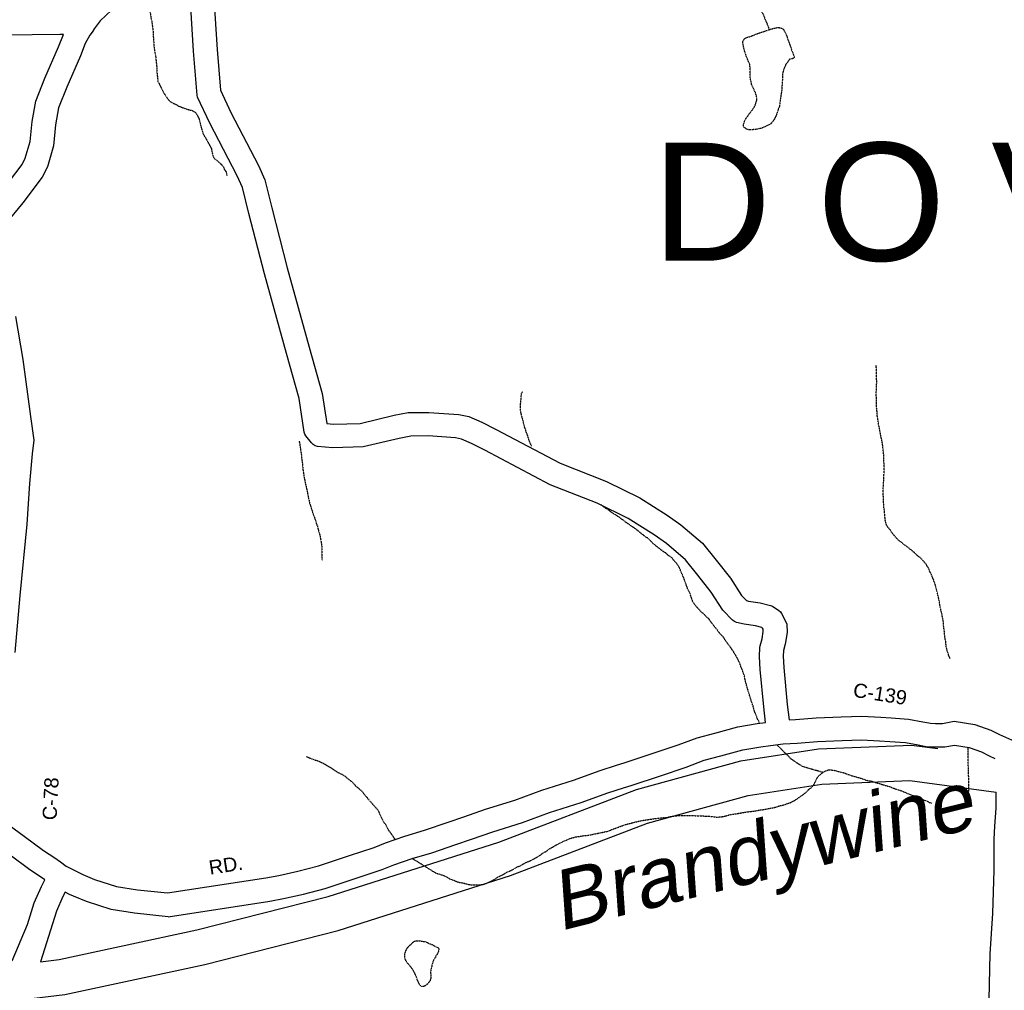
# Model space of a CAD drawing. Header units: feet. Extents: x -1605449 to -1594075, y -1717250 to -1708479.
# Tile 28 of 97: x -1601425 to -1600730, y -1713358 to -1712673. Entities that reach past the tile are written whole.
import ezdxf
from ezdxf.enums import TextEntityAlignment as Align

# ---------------------------------------------------------------- set-up
doc = ezdxf.new("R2010")
doc.units = ezdxf.units.FT
doc.header["$MEASUREMENT"] = 0
doc.linetypes.add('stream', pattern=[1.4, 0.7, -0.1, 0.1, -0.1, 0.1, -0.1, 0.1, -0.1])
for name, color, linetype in [('COUNTY-RD', 7, 'Continuous'), ('CR-TEXT', 7, 'Continuous'), ('HTEXT', 3, 'Continuous'), ('STATE_FEDERAL-RT', 2, 'Continuous'), ('TWP-RD', 6, 'Continuous'), ('WATER-TEXT', 1, 'Continuous'), ('WATERWAY', 14, 'stream')]:
    doc.layers.add(name, color=color, linetype=linetype)
doc.styles.add('ARIAL', font='arial.ttf')

msp = doc.modelspace()

# ---------------------------------------------------------------- linework, layer by layer
at = {"layer": 'COUNTY-RD'}
for points in [[(-1601317.22, -1712627.24), (-1601336.64, -1712644.81), (-1601359.99, -1712666.24), (-1601367.86, -1712673.81), (-1601372.06, -1712679.49), (-1601372.5, -1712680.15), (-1601372.6, -1712680.24), (-1601373.08, -1712680.93), (-1601374.26, -1712682.59), (-1601374.26, -1712682.59), (-1601375.15, -1712683.84), (-1601378.49, -1712689.84), (-1601381.81, -1712698.47), (-1601391.43, -1712720.64), (-1601397.22, -1712735.11), (-1601399.38, -1712747.06), (-1601400.9, -1712762.03), (-1601405.1, -1712776.9), (-1601408.78, -1712784.17), (-1601422.56, -1712802.14), (-1601434.4, -1712816.74)], [(-1601435.64, -1712791.81), (-1601422.95, -1712775.26), (-1601420.7, -1712770.81), (-1601417.33, -1712758.9), (-1601415.9, -1712744.74), (-1601413.33, -1712730.49), (-1601406.82, -1712714.22), (-1601397.24, -1712692.16), (-1601393.85, -1712683.33)], [(-1601427.62, -1712882.42), (-1601422.52, -1712912.89), (-1601417.14, -1712953.07), (-1601414.63, -1712969.81), (-1601415.75, -1712979.51), (-1601417.72, -1713000.37), (-1601419.54, -1713029.14), (-1601424.54, -1713079.39), (-1601428, -1713119.58)], [(-1600881.79, -1713167.21), (-1600877.19, -1713166.97), (-1600862.67, -1713165.78), (-1600844.98, -1713165.07), (-1600830.33, -1713164.52), (-1600817.09, -1713165.4), (-1600809.62, -1713165.73), (-1600797.45, -1713166.67), (-1600787.46, -1713168.54), (-1600783.15, -1713169.36)], [(-1601320.35, -1713289.43), (-1601251.02, -1713278.66), (-1601241.7, -1713276.97), (-1601228.34, -1713274.13), (-1601213.92, -1713270.25), (-1601191.88, -1713262.88), (-1601174.64, -1713257.23), (-1601166.57, -1713253.93), (-1601152.82, -1713249.21), (-1601138.95, -1713245.19), (-1601122.37, -1713239.49), (-1601111.22, -1713235.65), (-1601096.05, -1713230.36), (-1601075.3, -1713223.87), (-1601056.1, -1713216.84), (-1601033.87, -1713209.8), (-1601015.16, -1713202.94), (-1601003.56, -1713199.24), (-1600998.15, -1713197.59), (-1600977.69, -1713190.81), (-1600960.07, -1713184.93), (-1600946.72, -1713179.82), (-1600934.18, -1713176.54), (-1600917.98, -1713172.12), (-1600904.15, -1713169.68), (-1600898.36, -1713168.96)], [(-1600783.14, -1713169.36), (-1600782.04, -1713169.57), (-1600778.32, -1713169.68), (-1600773.45, -1713169.67), (-1600765.27, -1713168.2), (-1600750.6, -1713170.54), (-1600739.28, -1713174.46), (-1600733.28, -1713177.54), (-1600718.4, -1713184.2)], [(-1601319.92, -1713306.23), (-1601248.25, -1713295.1), (-1601238.48, -1713293.33), (-1601224.44, -1713290.34), (-1601209.11, -1713286.21), (-1601186.64, -1713278.7), (-1601168.88, -1713272.88), (-1601160.71, -1713269.54), (-1601147.79, -1713265.11), (-1601133.91, -1713261.08), (-1601116.95, -1713255.25), (-1601105.76, -1713251.4), (-1601090.82, -1713246.18), (-1601069.94, -1713239.66), (-1601050.72, -1713232.62), (-1601028.48, -1713225.58), (-1601009.75, -1713218.71), (-1600998.61, -1713215.15), (-1600993.11, -1713213.48), (-1600972.43, -1713206.63), (-1600954.46, -1713200.62), (-1600941.62, -1713195.71), (-1600929.88, -1713192.64), (-1600914.33, -1713188.4), (-1600901.66, -1713186.17), (-1600894.89, -1713185.32), (-1600885.87, -1713184.12), (-1600876.07, -1713183.6), (-1600861.66, -1713182.42), (-1600844.34, -1713181.73), (-1600830.57, -1713181.21), (-1600818.02, -1713182.04), (-1600810.64, -1713182.37), (-1600799.64, -1713183.22), (-1600790.55, -1713184.92), (-1600786.25, -1713185.74)], [(-1600786.25, -1713185.74), (-1600783.84, -1713186.19), (-1600778.55, -1713186.34), (-1600771.95, -1713186.34), (-1600765.1, -1713185.1), (-1600754.67, -1713186.77), (-1600745.85, -1713189.82), (-1600740.5, -1713192.57), (-1600736.48, -1713194.37)], [(-1601432.04, -1713241.49), (-1601421.43, -1713249.26), (-1601407.86, -1713259.33), (-1601399.94, -1713264.6), (-1601395.92, -1713267.39), (-1601391.82, -1713270.42), (-1601382.48, -1713275.3), (-1601382.02, -1713275.5), (-1601380.15, -1713276.29), (-1601371.78, -1713279.85), (-1601356.32, -1713284.73), (-1601341.43, -1713287.25), (-1601320.35, -1713289.43)], [(-1601430.01, -1713337.21), (-1601419.12, -1713311.58), (-1601414.43, -1713296.49), (-1601409.3, -1713284.81), (-1601406.89, -1713280.06), (-1601409.3, -1713278.39), (-1601417.44, -1713272.97), (-1601431.32, -1713262.68)], [(-1601389.61, -1713290.38), (-1601392.64, -1713288.8), (-1601394.23, -1713291.94), (-1601398.79, -1713302.33), (-1601409.87, -1713338)], [(-1601319.92, -1713306.23), (-1601343.67, -1713303.77), (-1601360.23, -1713300.97), (-1601377.56, -1713295.51), (-1601386.67, -1713291.63), (-1601389.61, -1713290.38)]]:
    msp.add_lwpolyline(points, dxfattribs=at)
at = {"layer": 'STATE_FEDERAL-RT', "flags": 128}
for points in [[(-1601409.87, -1713338), (-1601396.88, -1713336.48), (-1601299.76, -1713315.55), (-1601206.9, -1713291.88), (-1601086.59, -1713253.51), (-1600989.43, -1713216.43), (-1600915.81, -1713196.23), (-1600861.03, -1713187.67), (-1600795.38, -1713185.05), (-1600776.82, -1713187.52)], [(-1601422.13, -1713364.61), (-1601392.79, -1713361.18), (-1601294.04, -1713339.9), (-1601200.01, -1713315.92), (-1601078.33, -1713277.11), (-1600981.65, -1713240.22), (-1600910.55, -1713220.71), (-1600858.59, -1713212.6), (-1600796.54, -1713210.11), (-1600735.6, -1713218.24)]]:
    msp.add_lwpolyline(points, dxfattribs=at)
at = {"layer": 'TWP-RD'}
for points in [[(-1601017.24, -1713014.32), (-1601050.33, -1713001.26), (-1601096.52, -1712976.88), (-1601105.85, -1712972.15), (-1601112.86, -1712968.95), (-1601117.06, -1712968.08), (-1601136.44, -1712966.79), (-1601148.74, -1712966.96), (-1601156.83, -1712968.52), (-1601182.25, -1712974.49), (-1601203.68, -1712975.22), (-1601214.47, -1712974.16), (-1601216.08, -1712973.65), (-1601217.56, -1712972.84), (-1601218.85, -1712971.74), (-1601222.75, -1712966.74), (-1601223.42, -1712965.49), (-1601223.87, -1712964.15), (-1601227.52, -1712940.45), (-1601236.42, -1712908.54), (-1601251.93, -1712852.35), (-1601262.92, -1712809.87), (-1601267.43, -1712791.42), (-1601271.11, -1712783.09), (-1601290.59, -1712745.88), (-1601299.12, -1712727.69), (-1601299.51, -1712726.25), (-1601302.03, -1712695.05), (-1601305.17, -1712644.37)], [(-1601288.54, -1712643.38), (-1601285.4, -1712693.87), (-1601283.08, -1712722.66), (-1601275.65, -1712738.47), (-1601256.08, -1712775.85), (-1601251.59, -1712786.03), (-1601246.75, -1712805.8), (-1601235.83, -1712848.04), (-1601220.35, -1712904.09), (-1601211.2, -1712936.93), (-1601207.95, -1712958.05), (-1601203.14, -1712958.53), (-1601184.46, -1712957.89), (-1601160.32, -1712952.22), (-1601150.44, -1712950.31), (-1601135.99, -1712950.12), (-1601114.83, -1712951.53), (-1601107.66, -1712953), (-1601098.61, -1712957.13), (-1601088.86, -1712962.08), (-1601043.36, -1712986.09), (-1601010.54, -1712999.05), (-1600987.05, -1713010.41), (-1600967.78, -1713022.77), (-1600958.1, -1713029.45), (-1600942.8, -1713042.58), (-1600933.08, -1713054.58), (-1600923.1, -1713067.28), (-1600915.27, -1713079.32), (-1600911.83, -1713082.95), (-1600910.27, -1713083.31), (-1600902.09, -1713084.5), (-1600894.77, -1713086.47), (-1600893.54, -1713087.02), (-1600888.89, -1713090.11), (-1600887.9, -1713091.04), (-1600887.06, -1713092.12), (-1600883.94, -1713097.9), (-1600883.44, -1713099.73), (-1600883.2, -1713105.65), (-1600884.4, -1713113.7), (-1600885.76, -1713118.24), (-1600885.88, -1713122.29), (-1600885.41, -1713130.32), (-1600883.07, -1713156.32), (-1600881.79, -1713167.21)], [(-1601396.3, -1712683.37), (-1601415.77, -1712683.74), (-1601435.66, -1712683.76)], [(-1601393.84, -1712683.33), (-1601396.3, -1712683.37)], [(-1600898.36, -1713168.96), (-1600899.65, -1713158.04), (-1600902.03, -1713131.56), (-1600902.57, -1713122.54), (-1600902.37, -1713116.11), (-1600902.2, -1713115.03), (-1600900.71, -1713110.06), (-1600899.92, -1713104.75), (-1600899.98, -1713103.28), (-1600900.42, -1713102.46), (-1600901.07, -1713102.03), (-1600905.46, -1713100.85), (-1600913.34, -1713099.71), (-1600918.82, -1713098.45), (-1600920.31, -1713097.78), (-1600921.65, -1713096.83), (-1600928.42, -1713089.67), (-1600936.67, -1713076.99), (-1600946.1, -1713064.97), (-1600954.8, -1713054.25), (-1600968.28, -1713042.67), (-1600977.01, -1713036.66), (-1600995.21, -1713024.98), (-1601017.24, -1713014.32)], [(-1600740.82, -1713375.47), (-1600739.84, -1713332.36), (-1600738.02, -1713303.9), (-1600737.04, -1713273.41), (-1600737.06, -1713251.4), (-1600736.5, -1713242.16), (-1600735.73, -1713229.43), (-1600735.57, -1713218.85), (-1600735.6, -1713218.24)]]:
    msp.add_lwpolyline(points, dxfattribs=at)
at = {"layer": 'WATERWAY', "ltscale": 0.5, "flags": 128}
for points in [[(-1601035.27, -1712481.86), (-1601035.14, -1712481.94), (-1601033.11, -1712483.76), (-1601031.59, -1712486.42), (-1601030.4, -1712488.08), (-1601029.21, -1712490.58), (-1601025.31, -1712496.9), (-1601024.45, -1712499.06), (-1601020.54, -1712506.38), (-1601019.19, -1712508.71), (-1601014.6, -1712517.19), (-1601011.72, -1712521.85), (-1601010.86, -1712524.01), (-1601008.65, -1712528.67), (-1601006.1, -1712533.33), (-1601004.75, -1712535.16), (-1601003.73, -1712536.82), (-1601003.04, -1712538.65), (-1601001.52, -1712541.14), (-1601000.16, -1712542.8), (-1600996.27, -1712548.62), (-1600995.25, -1712550.45), (-1600993.57, -1712551.6), (-1600990.51, -1712556.42), (-1600988.82, -1712558.75), (-1600985.95, -1712562.23), (-1600983.76, -1712564.05), (-1600982.74, -1712565.71), (-1600981.06, -1712567.04), (-1600977.68, -1712570.85), (-1600973.79, -1712575.67), (-1600968.39, -1712580.8), (-1600965.35, -1712584.45), (-1600959.11, -1712590.91), (-1600953.7, -1712597.38), (-1600952.01, -1712599.04), (-1600950.32, -1712601.53), (-1600947.79, -1712604.02), (-1600945.59, -1712606.84), (-1600943.74, -1712608.83), (-1600941.87, -1712611.32), (-1600933.93, -1712620.61), (-1600928.02, -1712627.25), (-1600925.48, -1712631.07), (-1600923.45, -1712633.39), (-1600917.36, -1712641.36), (-1600908.72, -1712654.32), (-1600907.37, -1712655.98), (-1600906.35, -1712658.31), (-1600903.3, -1712662.96), (-1600901.43, -1712666.79), (-1600900.41, -1712668.45), (-1600899.56, -1712670.28), (-1600898.87, -1712672.28), (-1600897.85, -1712674.44), (-1600895.8, -1712679.61)], [(-1601347.77, -1712655.69), (-1601346.83, -1712656.5), (-1601344.81, -1712657.48), (-1601342.63, -1712658.8), (-1601339.27, -1712660.27), (-1601335.91, -1712662.25), (-1601334.22, -1712663.57), (-1601333.2, -1712665.24), (-1601332.33, -1712669.24), (-1601332.15, -1712671.24), (-1601331.63, -1712673.08), (-1601330.56, -1712680.92), (-1601330.55, -1712682.59), (-1601329.98, -1712690.61), (-1601329.62, -1712693.95), (-1601328.74, -1712698.95), (-1601327.83, -1712707.3), (-1601327.81, -1712710.3), (-1601327.08, -1712716.65), (-1601323, -1712724.63), (-1601320.63, -1712728.29), (-1601319.28, -1712729.95), (-1601317.09, -1712731.6), (-1601314.74, -1712732.58), (-1601312.55, -1712733.9), (-1601310.37, -1712734.72), (-1601308.19, -1712735.54), (-1601306.34, -1712736.19), (-1601302.66, -1712737.16), (-1601300.64, -1712738.48), (-1601299.28, -1712740.48), (-1601298.09, -1712742.97), (-1601296.36, -1712749.81), (-1601295.16, -1712753.64), (-1601291.76, -1712759.46), (-1601289.38, -1712763.95), (-1601289.03, -1712766.12), (-1601288.33, -1712769.12), (-1601287.31, -1712770.95), (-1601285.46, -1712772.27), (-1601283.27, -1712774.26), (-1601281.08, -1712776.58), (-1601280.23, -1712778.58), (-1601279.04, -1712780.24), (-1601278.52, -1712782.41), (-1601278.45, -1712783.21)], [(-1600914.32, -1712688.28), (-1600913.01, -1712686.1), (-1600911.84, -1712685.58), (-1600910.68, -1712685.23), (-1600909.51, -1712684.88), (-1600908.35, -1712684.53), (-1600907.18, -1712684.02), (-1600905.85, -1712683.5), (-1600904.19, -1712682.81), (-1600902.03, -1712682.11), (-1600900.03, -1712681.42), (-1600897.86, -1712680.73), (-1600895.87, -1712680.03), (-1600893.54, -1712679.33), (-1600891.54, -1712678.81), (-1600890.04, -1712678.46), (-1600889.2, -1712678.45), (-1600887.86, -1712678.76), (-1600886.85, -1712678.92), (-1600885.5, -1712680.07), (-1600883.96, -1712682.89), (-1600883.44, -1712684.39), (-1600882.91, -1712686.06), (-1600882.39, -1712687.55), (-1600881.87, -1712688.72), (-1600881.52, -1712689.72), (-1600881.18, -1712690.88), (-1600880.83, -1712691.71), (-1600880.31, -1712693.21), (-1600879.96, -1712694.38), (-1600879.61, -1712695.38), (-1600878.93, -1712696.54), (-1600878.75, -1712697.37), (-1600878.4, -1712698.2), (-1600878.05, -1712699.37), (-1600878.87, -1712700.38), (-1600880.38, -1712700.57), (-1600881.37, -1712700.91), (-1600882.85, -1712703.1), (-1600883.84, -1712704.29), (-1600884.33, -1712705.13), (-1600885.14, -1712706.98), (-1600885.62, -1712708.32), (-1600885.94, -1712709.33), (-1600886.26, -1712710.84), (-1600886.39, -1712713.51), (-1600886.52, -1712716.02), (-1600886.66, -1712718.2), (-1600886.8, -1712720.37), (-1600886.93, -1712722.71), (-1600887.85, -1712729.08), (-1600888.16, -1712730.92), (-1600888.31, -1712732.26), (-1600888.61, -1712734.27), (-1600889.26, -1712735.78), (-1600889.58, -1712737.12), (-1600890.07, -1712738.13), (-1600890.39, -1712739.3), (-1600891.03, -1712740.82), (-1600891.52, -1712741.82), (-1600892.01, -1712743), (-1600892.66, -1712744.01), (-1600893.32, -1712744.86), (-1600894.64, -1712746.38), (-1600896.13, -1712747.23), (-1600897.13, -1712747.75), (-1600898.12, -1712748.26), (-1600899.12, -1712748.6), (-1600900.45, -1712749.29), (-1600901.62, -1712749.64), (-1600902.45, -1712749.82), (-1600903.28, -1712749.99), (-1600904.12, -1712750.17), (-1600905.12, -1712750.35), (-1600906.12, -1712750.53), (-1600906.95, -1712750.54), (-1600908.12, -1712750.72), (-1600909.29, -1712750.74), (-1600910.63, -1712750.59), (-1600911.98, -1712749.94), (-1600912.82, -1712749.44), (-1600914, -1712748.46), (-1600914.02, -1712747.45), (-1600913.7, -1712746.45), (-1600913.38, -1712745.27), (-1600912.9, -1712743.93), (-1600912.24, -1712742.92), (-1600911.75, -1712742.08), (-1600910.93, -1712741.06), (-1600910.44, -1712740.05), (-1600909.62, -1712739.04), (-1600908.63, -1712737.86), (-1600906.5, -1712734.99), (-1600905.84, -1712733.65), (-1600905.36, -1712732.47), (-1600905.04, -1712730.96), (-1600904.56, -1712729.95), (-1600904.57, -1712728.95), (-1600904.58, -1712727.95), (-1600904.58, -1712727.95), (-1600904.76, -1712726.95), (-1600905.12, -1712725.61), (-1600905.47, -1712724.45), (-1600906.33, -1712722.79), (-1600906.84, -1712721.62), (-1600907.36, -1712720.63), (-1600908.05, -1712719.13), (-1600908.41, -1712717.3), (-1600908.76, -1712715.8), (-1600909.12, -1712714.3), (-1600909.3, -1712713.3), (-1600909.31, -1712712.29), (-1600909.16, -1712711.12), (-1600909.18, -1712709.28), (-1600909.2, -1712707.95), (-1600909.22, -1712706.78), (-1600909.4, -1712705.77), (-1600909.41, -1712704.77), (-1600909.76, -1712703.94), (-1600910.27, -1712702.78), (-1600910.97, -1712701.11), (-1600911.31, -1712700.12), (-1600911.83, -1712699.12), (-1600912.35, -1712697.45), (-1600912.88, -1712695.96), (-1600913.4, -1712694.12), (-1600913.76, -1712692.46), (-1600914.11, -1712690.79), (-1600914.3, -1712689.62), (-1600914.31, -1712688.79), (-1600914.31, -1712688.45), (-1600914.32, -1712688.28)], [(-1600768.14, -1713123.97), (-1600769.12, -1713121.83), (-1600769.47, -1713120.16), (-1600770.15, -1713118.5), (-1600770.85, -1713115.66), (-1600771.21, -1713111.99), (-1600771.74, -1713109.15), (-1600772.29, -1713103.64), (-1600772.64, -1713101.81), (-1600772.83, -1713098.47), (-1600773.53, -1713094.63), (-1600773.88, -1713092.63), (-1600774.57, -1713090.13), (-1600776.15, -1713081.45), (-1600778.4, -1713072.45), (-1600779.09, -1713070.28), (-1600781.48, -1713064.12), (-1600782.5, -1713062.46), (-1600783.19, -1713060.46), (-1600785.22, -1713057.14), (-1600788.77, -1713052.99), (-1600791.13, -1713051.34), (-1600793.32, -1713049.18), (-1600798.54, -1713044.88), (-1600800.39, -1713043.73), (-1600802.08, -1713042.24), (-1600804.26, -1713040.75), (-1600807.64, -1713036.94), (-1600809.16, -1713035.11), (-1600810.52, -1713032.95), (-1600812.04, -1713031.29), (-1600813.06, -1713029.63), (-1600813.57, -1713027.8), (-1600813.92, -1713025.96), (-1600814.29, -1713022.12), (-1600814.3, -1713020.45), (-1600814.83, -1713017.11), (-1600814.85, -1713015.28), (-1600815.2, -1713013.27), (-1600815.24, -1713008.6), (-1600815.27, -1713004.92), (-1600815.29, -1713003.08), (-1600814.84, -1712996.9), (-1600814.71, -1712991.88), (-1600814.81, -1712980.86), (-1600815.16, -1712978.85), (-1600815.53, -1712974.68), (-1600815.89, -1712971.84), (-1600817.1, -1712966.17), (-1600818.68, -1712957.83), (-1600819.56, -1712952.32), (-1600819.76, -1712948.15), (-1600820.11, -1712946.48), (-1600820.13, -1712943.97), (-1600820.15, -1712941.97), (-1600820.2, -1712936.12), (-1600819.92, -1712929.6), (-1600820, -1712920.08), (-1600820.36, -1712916.74)], [(-1601063.45, -1712973.92), (-1601064.99, -1712970.59), (-1601066.19, -1712966.59), (-1601067.21, -1712964.1), (-1601067.73, -1712962.09), (-1601068.59, -1712959.93), (-1601069.8, -1712954.59), (-1601070.49, -1712952.59), (-1601071.19, -1712948.76), (-1601071.38, -1712946.75), (-1601070.62, -1712937.22), (-1601069.8, -1712935.38)], [(-1601227.5, -1712970.41), (-1601227.25, -1712971.46), (-1601227.25, -1712971.46), (-1601225.83, -1712980.47), (-1601225.64, -1712983.31), (-1601225.29, -1712984.97), (-1601224.74, -1712990.98), (-1601224.21, -1712994.49), (-1601222.98, -1713000.83), (-1601221.77, -1713005.83), (-1601221.07, -1713009.83), (-1601220.55, -1713012), (-1601220.2, -1713013.84), (-1601217.28, -1713022.84), (-1601215.74, -1713026.83), (-1601215.39, -1713028.67), (-1601214.54, -1713030.5), (-1601213.67, -1713034.5), (-1601212.98, -1713036.33), (-1601212.11, -1713040.67), (-1601211.57, -1713044.51), (-1601211.32, -1713054.53)], [(-1600902.76, -1713169.05), (-1600903.06, -1713168.24), (-1600904.08, -1713166.57), (-1600904.77, -1713164.41), (-1600905.62, -1713162.58), (-1600906.48, -1713160.08), (-1600907.17, -1713157.41), (-1600908.71, -1713153.08), (-1600909.23, -1713151.08), (-1600910.95, -1713145.58), (-1600912.67, -1713139.41), (-1600913.37, -1713135.57), (-1600914.23, -1713133.74), (-1600914.74, -1713131.91), (-1600915.77, -1713129.58), (-1600916.45, -1713127.41), (-1600917.82, -1713124.42), (-1600919.68, -1713121.26), (-1600920.7, -1713119.59), (-1600923.24, -1713115.77), (-1600926.63, -1713111.29), (-1600927.98, -1713108.96), (-1600930.35, -1713106.48), (-1600936.94, -1713098.01), (-1600938.47, -1713095.68), (-1600940.15, -1713094.7), (-1600941.17, -1713093.03), (-1600943.35, -1713091.38), (-1600946.73, -1713087.73), (-1600948.25, -1713085.91), (-1600949.61, -1713083.91), (-1600951.15, -1713079.75), (-1600951.5, -1713078.08), (-1600953.02, -1713075.42), (-1600956.11, -1713066.93), (-1600959.35, -1713059.43), (-1600960.87, -1713057.11), (-1600962.9, -1713054.78), (-1600964.42, -1713052.79), (-1600966.78, -1713051.31), (-1600968.63, -1713049.49), (-1600970.65, -1713048.33), (-1600977.22, -1713043.21), (-1600981.27, -1713039.06), (-1600983.45, -1713037.75), (-1600989.18, -1713033.12), (-1600991.37, -1713031.46), (-1600993.05, -1713030.48), (-1601001.47, -1713024.36), (-1601007.69, -1713020.24), (-1601009.37, -1713018.92), (-1601011.05, -1713017.93), (-1601014.45, -1713015.35)], [(-1600880.16, -1713194.88), (-1600890.27, -1713184.94)], [(-1600755.25, -1713221.2), (-1600755.08, -1713219.63), (-1600754.94, -1713216.28), (-1600755.04, -1713204.42), (-1600755.23, -1713202.75), (-1600755.36, -1713186.71)], [(-1601222.37, -1713193.14), (-1601216.16, -1713195.6), (-1601214.31, -1713196.08), (-1601210.45, -1713197.89), (-1601205.58, -1713200.69), (-1601201.2, -1713203.66), (-1601199.19, -1713204.81), (-1601197, -1713205.79), (-1601195.15, -1713206.95), (-1601192.96, -1713208.94), (-1601191.28, -1713210.09), (-1601189.59, -1713211.58), (-1601187.57, -1713213.9), (-1601185.04, -1713215.89), (-1601183.19, -1713217.54), (-1601181.32, -1713220.03), (-1601174.23, -1713228.33), (-1601172.2, -1713230.48), (-1601171.18, -1713232.31), (-1601170.33, -1713234.64), (-1601168.97, -1713236.97), (-1601167.95, -1713239.3), (-1601166.59, -1713240.96), (-1601164.72, -1713244.62), (-1601161.68, -1713248.77), (-1601160.32, -1713250.94), (-1601160.1, -1713251.37)], [(-1600857.83, -1713204.33), (-1600868.32, -1713201.36), (-1600872.35, -1713200.06), (-1600877.06, -1713197.09), (-1600880.16, -1713194.88)], [(-1601147.93, -1713264.83), (-1601130.84, -1713275.42), (-1601126.98, -1713276.55), (-1601124.47, -1713277.53), (-1601122.79, -1713278.36), (-1601121.1, -1713279.51), (-1601118.59, -1713280.33), (-1601116.4, -1713281.31), (-1601114.22, -1713281.96), (-1601111.54, -1713282.44), (-1601108.52, -1713283.25), (-1601106.68, -1713283.57), (-1601104.51, -1713283.72), (-1601100.66, -1713283.68), (-1601097.65, -1713283.32), (-1601095.81, -1713282.81), (-1601090.15, -1713280.09), (-1601086.82, -1713277.89), (-1601083.99, -1713276.69), (-1601080.83, -1713274.66), (-1601078.99, -1713273.98), (-1601076.16, -1713272.62), (-1601074.17, -1713271.26), (-1601071.83, -1713270.41), (-1601067, -1713267.7), (-1601065.17, -1713267.01), (-1601063, -1713265.99), (-1601057.84, -1713263.11), (-1601055.51, -1713261.25), (-1601053.18, -1713260.06), (-1601050.69, -1713258.2), (-1601045.69, -1713255.32), (-1601043.53, -1713254.3), (-1601040.53, -1713252.77), (-1601035.7, -1713250.72), (-1601031.69, -1713249.69), (-1601029.52, -1713249.5), (-1601026.84, -1713248.98), (-1601024.17, -1713248.79), (-1601009.47, -1713245.82), (-1601006.81, -1713244.63), (-1600996.97, -1713241.04), (-1600986.62, -1713238.45), (-1600976.26, -1713236.86), (-1600973.92, -1713236.67), (-1600971.08, -1713236.31), (-1600968.23, -1713236.12), (-1600966.06, -1713235.6), (-1600962.72, -1713235.07), (-1600958.04, -1713234.7), (-1600952.86, -1713234.66), (-1600938.63, -1713235.2), (-1600934.95, -1713235.67), (-1600933.27, -1713235.83), (-1600931.43, -1713235.81), (-1600928.09, -1713235.45), (-1600923.08, -1713234.07), (-1600916.23, -1713233.01), (-1600911.56, -1713232.14), (-1600906.38, -1713231.59), (-1600901.53, -1713230.72), (-1600899.53, -1713230.53), (-1600891.01, -1713228.79), (-1600888.68, -1713227.93), (-1600888.68, -1713227.93), (-1600884.67, -1713227.06), (-1600882.67, -1713226.21), (-1600880.5, -1713225.52), (-1600878, -1713224.17), (-1600872.01, -1713220.11), (-1600869.85, -1713218.42), (-1600867.7, -1713216.23), (-1600865.7, -1713214.71), (-1600864.04, -1713212.69), (-1600862.4, -1713209.17), (-1600861.25, -1713207.15), (-1600859.59, -1713205.63), (-1600857.76, -1713204.28), (-1600855.93, -1713203.26), (-1600854.09, -1713202.58), (-1600851.92, -1713202.56), (-1600849.57, -1713202.88), (-1600845.21, -1713204.18), (-1600843.37, -1713204.49), (-1600840.69, -1713205.47), (-1600838.5, -1713206.29), (-1600831.12, -1713208.4), (-1600826.09, -1713210.2), (-1600824.08, -1713210.35), (-1600810.16, -1713214.57), (-1600805.97, -1713216.21), (-1600803.12, -1713217.02), (-1600795.39, -1713220.3), (-1600792.88, -1713221.11), (-1600791.03, -1713222.1), (-1600788.51, -1713222.75), (-1600786.83, -1713223.74), (-1600784.32, -1713224.55), (-1600782.64, -1713225.54), (-1600781.33, -1713225.91)], [(-1601144.01, -1713323.14), (-1601141.5, -1713323.27), (-1601139.99, -1713323.59), (-1601138.98, -1713323.74), (-1601138.15, -1713323.9), (-1601136.63, -1713324.55), (-1601135.79, -1713325.04), (-1601134.61, -1713325.53), (-1601133.6, -1713325.85), (-1601132.43, -1713326.5), (-1601131.25, -1713327.16), (-1601129.9, -1713327.81), (-1601128.89, -1713328.3), (-1601128.87, -1713329.8), (-1601129.19, -1713330.64), (-1601129.51, -1713331.65), (-1601130.17, -1713332.83), (-1601130.99, -1713333.84), (-1601131.31, -1713334.85), (-1601132.3, -1713336.03), (-1601132.94, -1713337.71), (-1601133.26, -1713338.72), (-1601133.75, -1713340.06), (-1601133.9, -1713341.06), (-1601134.05, -1713342.24), (-1601134.37, -1713343.24), (-1601134.53, -1713344.08), (-1601134.68, -1713345.25), (-1601134.67, -1713346.25), (-1601134.49, -1713347.25), (-1601134.47, -1713348.59), (-1601134.62, -1713349.76), (-1601135.26, -1713351.78), (-1601136.25, -1713352.79), (-1601136.91, -1713353.8), (-1601137.9, -1713354.32), (-1601138.89, -1713355.17), (-1601139.89, -1713355.51), (-1601140.73, -1713355.52), (-1601141.57, -1713355.03), (-1601142.42, -1713354.21), (-1601143.11, -1713352.71), (-1601143.62, -1713351.88), (-1601143.97, -1713350.88), (-1601144.31, -1713350.05), (-1601144.49, -1713349.22), (-1601145.7, -1713346.39), (-1601146.22, -1713345.4), (-1601146.9, -1713344.23), (-1601147.75, -1713342.91), (-1601148.61, -1713341.75), (-1601149.46, -1713340.75), (-1601150.14, -1713339.93), (-1601150.81, -1713339.1), (-1601151.5, -1713338.27), (-1601152.52, -1713336.45), (-1601152.88, -1713335.11), (-1601152.89, -1713333.78), (-1601152.91, -1713332.61), (-1601152.59, -1713331.43), (-1601152.27, -1713330.43), (-1601151.62, -1713329.08), (-1601151.13, -1713328.24), (-1601150.3, -1713327.39), (-1601149.65, -1713326.55), (-1601148.49, -1713325.7), (-1601147.5, -1713324.35), (-1601146.01, -1713323.5), (-1601144.68, -1713323.15), (-1601144.01, -1713323.14)]]:
    msp.add_lwpolyline(points, dxfattribs=at)

# ---------------------------------------------------------------- texts
at = {"layer": 'CR-TEXT', "style": 'ARIAL'}
for s, rotation, p in [('C-139', 351, (-1600837.56, -1713153.78)), ('C-78', 87, (-1601395.69, -1713238.42)), ('RD.', 9, (-1601289.86, -1713279.55))]:
    msp.add_text(s, height=10, rotation=rotation, dxfattribs=at).set_placement(p, align=Align.BOTTOM_LEFT)
at = {"layer": 'HTEXT', "style": 'ARIAL'}
msp.add_text('D O V E R', height=83.333, dxfattribs=at).set_placement((-1600706.68, -1712801.46), align=Align.MIDDLE_CENTER)
at = {"layer": 'WATER-TEXT', "style": 'ARIAL', "oblique": 10}
msp.add_text('Brandywine', height=41.667, rotation=14, dxfattribs=at).set_placement((-1600893.4, -1713291.8), align=Align.BOTTOM_CENTER)

doc.saveas('drawing.dxf')
